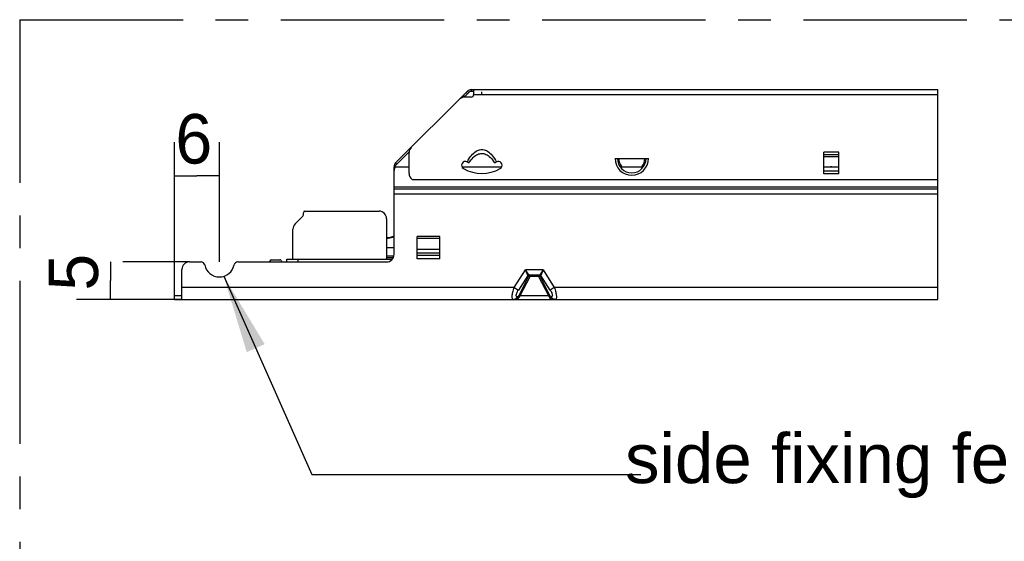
# Model space of a CAD drawing. Header units: millimetres. Extents: x 0 to 210, y 0 to 297.
# Tile 4 of 18: x 51 to 95, y 145 to 168. Entities that reach past the tile are written whole.
import ezdxf
from ezdxf.enums import TextEntityAlignment as Align

# ---------------------------------------------------------------- set-up
doc = ezdxf.new("R2010")
doc.units = ezdxf.units.MM
doc.header["$LTSCALE"] = 19.36
doc.linetypes.add('CENTER', pattern=[0.6, 0.375, -0.075, 0.075, -0.075])
doc.layers.get('0').update_dxf_attribs({"linetype": 'CONTINUOUS'})
for name, color, linetype in [('DEFAULT_1', 7, 'CENTER'), ('Z_DIM_2D', 7, 'CONTINUOUS'), ('Z_NOTICE', 7, 'CONTINUOUS')]:
    doc.layers.add(name, color=color, linetype=linetype)
doc.styles.get("Standard").update_dxf_attribs({"font": 'txt', "width": 0.7})
doc.styles.add('TEXTSTYLE_3', font='tridonic-metric-print-light.otf')
doc.styles.add('TEXTSTYLE_6', font='helveticaneueltw1g-ltcn.otf')
doc.dimstyles.new('DIMSTYLE_1', dxfattribs={"dimtxt": 2.2, "dimasz": 3.5, "dimexe": 1.5, "dimexo": 0, "dimgap": 0.55, "dimtad": 1, "dimdec": 4, "dimlfac": 3, "dimdsep": 46, "dimtxsty": 'TEXTSTYLE_3', "dimblk": '_FILLED', "dimblk1": '_FILLED', "dimblk2": '_FILLED', "dimcen": 0.09, "dimclrt": 5, "dimadec": 4, "dimazin": 2, "dimtp": 0.1, "dimtm": 0.1, "dimtfac": 1, "dimtdec": 4, "dimtofl": 0, "dimtmove": 0, "dimatfit": 3, "dimldrblk": '_FILLED', "dimfxl": 0, "dimtolj": 1, "dimarcsym": 0})
doc.dimstyles.get("Standard").update_dxf_attribs({"dimtxt": 3.5, "dimasz": 3.5, "dimexe": 1.5, "dimexo": 0, "dimtad": 1, "dimdec": 4, "dimdsep": 46, "dimtxsty": 'Standard', "dimblk": '_FILLED', "dimblk1": '_FILLED', "dimblk2": '_FILLED', "dimcen": 0.09, "dimclrt": 5, "dimadec": 4, "dimazin": 2, "dimtol": 1, "dimtp": 0.0001, "dimtm": 0.0001, "dimtfac": 1, "dimtdec": 4, "dimtofl": 0, "dimtmove": 0, "dimatfit": 3, "dimldrblk": '_FILLED', "dimfxl": 0, "dimtolj": 1, "dimarcsym": 0})

# ---------------------------------------------------------------- blocks, each defined once
blk = doc.blocks.new('*D2')
at = {"layer": 'Z_DIM_2D', "color": 2, "linetype": 'Continuous', "transparency": 16777216}
for p, q in [((57.844, 155.313), (57.844, 162.308)), ((59.844, 156.98), (59.844, 162.308)), ((57.844, 160.808), (58.844, 160.808)), ((59.844, 160.808), (58.844, 160.808))]:
    blk.add_line(p, q, dxfattribs=at)
at = {"layer": 'Z_DIM_2D', "color": 5, "linetype": 'Continuous', "transparency": 16777216, "style": 'TEXTSTYLE_3'}
blk.add_text('6', height=2.2, dxfattribs=at).set_placement((58.707, 161.358), align=Align.CENTER)
blk = doc.blocks.new('_FILLED')
at = {"color": 0, "linetype": 'ByBlock'}
blk.add_solid([(0, 0), (-1, 0.125), (-1, -0.125)], dxfattribs=at)
blk = doc.blocks.new('_NONE')
blk = doc.blocks.new('*D3')
at = {"layer": 'Z_DIM_2D', "color": 2, "linetype": 'Continuous', "transparency": 16777216}
for p, q in [((54.999, 156.98), (54.999, 156.147)), ((58.511, 156.98), (55.549, 156.98)), ((54.999, 155.313), (54.999, 156.147)), ((58.178, 155.313), (53.499, 155.313))]:
    blk.add_line(p, q, dxfattribs=at)
at = {"layer": 'Z_DIM_2D', "color": 5, "linetype": 'Continuous', "transparency": 16777216, "style": 'TEXTSTYLE_3'}
blk.add_text('5', height=2.2, rotation=90, dxfattribs=at).set_placement((54.449, 156.522), align=Align.CENTER)

msp = doc.modelspace()

# ---------------------------------------------------------------- linework, layer by layer
at = {"color": 9, "linetype": 'Continuous'}
for p, q in [((71.040948, 164.646527), (71.040948, 164.568805)), ((71.044298, 164.646527), (71.044298, 164.568805)), ((70.645848, 164.348077), (70.686733, 164.307193)), ((70.695848, 164.398077), (70.752573, 164.341353)), ((70.876474, 164.464592), (70.819419, 164.521647)), ((70.926608, 164.514458), (70.869419, 164.571647)), ((70.875956, 164.578185), (70.933163, 164.520978)), ((91.788328, 164.413193), (71.144298, 164.413193)), ((87.377631, 161.860245), (86.710965, 161.860245)), ((87.377631, 161.743578), (86.710965, 161.743578)), ((67.679306, 161.381535), (67.727944, 161.332897)), ((87.377631, 161.016142), (86.710965, 161.016142)), ((87.377631, 160.899475), (86.710965, 160.899475)), ((91.788328, 160.313193), (67.610965, 160.313193)), ((91.788328, 160.218912), (67.610965, 160.218912)), ((91.788328, 160.212499), (67.610965, 160.212499)), ((91.788328, 160.000367), (67.610965, 160.000367)), ((67.610965, 158.087904), (67.572735, 158.087904)), ((69.644298, 158.113193), (68.644298, 158.113193)), ((69.644298, 158.026924), (68.644298, 158.026924)), ((67.610965, 157.609265), (67.277631, 157.609265)), ((67.60275, 157.23986), (67.277631, 157.23986)), ((67.570923, 157.15586), (67.277631, 157.15586)), ((69.644298, 157.537373), (68.644298, 157.537373)), ((69.644298, 157.373193), (68.644298, 157.373193)), ((69.644298, 157.273193), (68.644298, 157.273193)), ((67.522035, 157.086527), (63.344298, 157.086527)), ((69.644298, 157.113193), (68.644298, 157.113193)), ((72.954437, 155.846527), (73.451941, 156.621527)), ((73.551486, 156.377777), (73.135741, 155.73014)), ((73.167441, 155.502134), (73.601886, 156.35478)), ((73.219238, 155.486128), (73.653687, 156.338781)), ((74.236655, 156.621527), (73.451941, 156.621527)), ((73.603287, 156.406081), (73.451941, 156.621527)), ((73.551486, 156.377777), (73.451941, 156.621527)), ((73.601886, 156.35478), (73.59365, 156.35478)), ((73.653687, 156.388193), (73.653687, 156.338781)), ((74.034909, 156.338781), (73.653687, 156.338781)), ((74.034909, 156.388193), (74.053537, 156.387178)), ((74.034909, 156.388193), (74.034909, 156.338781)), ((74.034909, 156.338781), (74.469353, 155.486137)), ((74.236655, 156.621527), (74.085309, 156.406081)), ((74.094946, 156.35478), (74.08671, 156.35478)), ((74.08671, 156.35478), (74.521155, 155.502134)), ((74.236655, 156.621527), (74.13711, 156.377779)), ((74.552855, 155.73014), (74.13711, 156.377778)), ((74.236655, 156.621527), (74.734159, 155.846527)), ((72.954437, 155.846527), (58.177631, 155.846527)), ((72.954437, 155.846527), (73.135741, 155.73014)), ((74.734159, 155.846527), (74.552855, 155.73014)), ((91.788328, 155.846527), (74.734159, 155.846527)), ((73.135934, 155.430141), (73.091413, 155.43014)), ((73.219238, 155.486128), (74.469353, 155.486137)), ((74.552648, 155.430178), (74.597183, 155.43014))]:
    msp.add_line(p, q, dxfattribs=at)
at = {"color": 7, "linetype": 'Continuous'}
for p, q in [((71.040948, 164.646527), (91.788328, 164.646527)), ((71.144298, 164.646527), (71.144298, 164.413193)), ((67.679306, 161.381535), (70.875956, 164.578185)), ((70.98124, 164.568798), (70.723258, 164.312195)), ((71.044298, 164.313193), (70.749036, 164.313193)), ((71.144298, 164.568817), (70.98124, 164.568798)), ((71.510965, 164.413193), (71.510965, 164.546527)), ((68.280075, 161.882076), (67.610965, 161.216543)), ((68.277631, 160.913193), (68.277631, 161.841789)), ((77.435263, 161.57986), (78.92, 161.57986)), ((86.710965, 160.899475), (86.710965, 161.860245)), ((87.377631, 161.653386), (86.710965, 161.653386)), ((87.377631, 160.899475), (87.377631, 161.860245)), ((67.610965, 157.313193), (67.610965, 161.216543)), ((67.610965, 161.216543), (68.277631, 161.216543)), ((70.624052, 161.216543), (72.39791, 161.216543)), ((70.864262, 161.424046), (70.856956, 161.428217)), ((70.879946, 161.414882), (70.864262, 161.424046)), ((70.939713, 161.382655), (70.920599, 161.392521)), ((72.101331, 161.392519), (72.082216, 161.382655)), ((72.142065, 161.414934), (72.139074, 161.41322)), ((72.157664, 161.424054), (72.142065, 161.414934)), ((72.164798, 161.428129), (72.157664, 161.424054)), ((72.370013, 161.172251), (72.377669, 161.181772)), ((77.729238, 161.216543), (78.626025, 161.216543)), ((86.710965, 161.216543), (87.377631, 161.216543)), ((87.092157, 161.192937), (86.996438, 161.192937)), ((68.410965, 160.646527), (91.788328, 160.646527)), ((63.208596, 158.669158), (63.548342, 159.008904)), ((63.577631, 159.079615), (63.577631, 159.171527)), ((63.644298, 159.238193), (66.944298, 159.238193)), ((67.277631, 158.90486), (67.277631, 157.10486)), ((63.110965, 157.10486), (63.110965, 158.433455)), ((67.328747, 158.050556), (67.277631, 158.048774)), ((67.328747, 158.02755), (67.277631, 158.025768)), ((67.572735, 158.110909), (67.526111, 158.092121)), ((67.572735, 158.087904), (67.526111, 158.069115)), ((67.579336, 158.112665), (67.572735, 158.110909)), ((67.572735, 158.087904), (67.572735, 158.110909)), ((67.579576, 158.092642), (67.572735, 158.087904)), ((68.644298, 157.113193), (68.644298, 158.113193)), ((69.644298, 157.113193), (69.644298, 158.113193)), ((58.510965, 156.97986), (59.027801, 156.97986)), ((60.660794, 156.97986), (67.277631, 156.97986)), ((62.094298, 156.97986), (62.094298, 157.013193)), ((62.160965, 157.07986), (62.526444, 157.07986)), ((62.586865, 157.041368), (62.615547, 156.97986)), ((62.844298, 156.97986), (62.844298, 157.10486)), ((62.844298, 157.10486), (67.277631, 157.10486)), ((63.344298, 156.97986), (63.344298, 157.10486)), ((58.177631, 155.313193), (58.177631, 156.646527)), ((74.043147, 156.388193), (73.645451, 156.388193)), ((57.844298, 155.313193), (57.844298, 155.47986)), ((57.844298, 155.47986), (58.177631, 155.47986)), ((57.844298, 155.313193), (91.788328, 155.313193))]:
    msp.add_line(p, q, dxfattribs=at)
at = {"color": 2, "linetype": 'Continuous'}
msp.add_line((91.788328, 155.313193), (91.788328, 164.646527), dxfattribs=at)
at = {"color": 7, "linetype": 'Continuous'}
for points in [[(70.864262, 161.424046), (70.907744, 161.506433), (70.952865, 161.582658), (70.999678, 161.652786), (71.048027, 161.716625), (71.097893, 161.774105), (71.148912, 161.824919), (71.200907, 161.868765), (71.253304, 161.905553), (71.30543, 161.934942), (71.357409, 161.957384), (71.409176, 161.973162), (71.460632, 161.982448), (71.511446, 161.985538), (71.562259, 161.982332), (71.613721, 161.972924), (71.665478, 161.95703), (71.717409, 161.934489), (71.769465, 161.905022), (71.82178, 161.868178), (71.873673, 161.824315), (71.924556, 161.773551), (71.974279, 161.716158), (72.022507, 161.652425), (72.069215, 161.582417), (72.114251, 161.506313), (72.157664, 161.424054)], [(70.939713, 161.382655), (70.984961, 161.452851), (71.031227, 161.51667), (71.078609, 161.574133), (71.126813, 161.625179), (71.175727, 161.669769), (71.224909, 161.707862), (71.273978, 161.739301), (71.322649, 161.764403), (71.370453, 161.783285), (71.417559, 161.796393), (71.463813, 161.804175), (71.509708, 161.806736), (71.555552, 161.804462), (71.601755, 161.796965), (71.648881, 161.784154), (71.696785, 161.765527), (71.745697, 161.740587), (71.795065, 161.709237), (71.844533, 161.671172), (71.893751, 161.62652), (71.942298, 161.575288), (71.990033, 161.517535), (72.036637, 161.453332), (72.082216, 161.382655)], [(70.920599, 161.392521), (70.901639, 161.402709), (70.882853, 161.413218), (70.872285, 161.419272)], [(72.139074, 161.41322), (72.12029, 161.402708), (72.101331, 161.392519)], [(67.526111, 158.092121), (67.47832, 158.076673), (67.429226, 158.064536), (67.379234, 158.0558), (67.328747, 158.050556)], [(67.526111, 158.069115), (67.47832, 158.053668), (67.429226, 158.04153), (67.379234, 158.032794), (67.328747, 158.02755)], [(67.610965, 158.122292), (67.604822, 158.120276), (67.598588, 158.118299), (67.592262, 158.116365), (67.585845, 158.114485), (67.579336, 158.112665)], [(67.610965, 158.117499), (67.605051, 158.112448), (67.598957, 158.107416), (67.592684, 158.102419), (67.586227, 158.097485), (67.579576, 158.092642)]]:
    msp.add_lwpolyline(points, dxfattribs=at)
at = {"color": 9, "linetype": 'Continuous'}
for points in [[(73.603287, 156.406081), (73.593351, 156.404562), (73.583647, 156.401644), (73.574401, 156.397393), (73.565829, 156.391909), (73.558131, 156.385319), (73.551486, 156.377778)], [(73.59365, 156.35478), (73.587785, 156.355037), (73.582312, 156.355759), (73.577237, 156.35695), (73.572537, 156.358592), (73.568196, 156.360668), (73.564202, 156.363182), (73.560543, 156.366123), (73.55721, 156.369523), (73.55419, 156.373411), (73.551486, 156.377777)], [(73.653687, 156.388193), (73.635059, 156.387178), (73.624983, 156.384162), (73.615531, 156.379239), (73.606991, 156.372557), (73.599622, 156.36432), (73.59365, 156.35478)], [(73.615174, 156.372507), (73.607828, 156.36428), (73.601886, 156.35478)], [(73.653687, 156.338781), (73.648582, 156.341144), (73.64329, 156.34346), (73.63787, 156.345688), (73.632358, 156.34779), (73.626814, 156.349721), (73.621313, 156.351428), (73.615947, 156.352853), (73.610829, 156.353934), (73.606087, 156.354601), (73.601886, 156.35478)], [(73.645451, 156.388193), (73.639588, 156.388386), (73.634115, 156.388954), (73.62904, 156.389882), (73.624339, 156.391158), (73.619997, 156.392774), (73.616003, 156.394728), (73.612344, 156.397019), (73.609011, 156.39966), (73.60599, 156.402681), (73.603287, 156.406081)], [(73.643278, 156.387174), (73.633187, 156.384149), (73.623717, 156.379206), (73.615174, 156.372507)], [(74.08671, 156.35478), (74.083155, 156.354665), (74.078793, 156.354117), (74.073595, 156.35308), (74.067525, 156.351495), (74.060574, 156.349309), (74.052767, 156.346478), (74.04416, 156.342967), (74.034909, 156.338781)], [(74.085309, 156.406081), (74.076649, 156.397532), (74.066735, 156.392024), (74.055568, 156.389072), (74.043148, 156.388193)], [(74.045318, 156.387174), (74.055409, 156.384149), (74.064879, 156.379206), (74.073421, 156.372507)], [(74.053537, 156.387178), (74.063613, 156.384162), (74.073065, 156.379239), (74.081605, 156.372557), (74.088974, 156.36432), (74.094946, 156.35478)], [(74.073421, 156.372507), (74.080768, 156.36428), (74.08671, 156.35478)], [(74.085309, 156.406083), (74.095244, 156.404565), (74.104948, 156.401645), (74.114194, 156.397394), (74.122765, 156.391909), (74.130463, 156.385318), (74.137107, 156.377776)], [(74.13711, 156.377778), (74.128451, 156.367099), (74.118538, 156.359706), (74.107369, 156.355599), (74.094946, 156.35478)], [(72.865418, 155.504343), (72.871608, 155.545473), (72.880037, 155.589756), (72.890671, 155.63689), (72.903511, 155.686573), (72.918464, 155.738379), (72.935427, 155.791877), (72.954435, 155.846527)], [(74.734159, 155.846527), (74.753223, 155.791834), (74.770237, 155.738164), (74.785243, 155.686004), (74.798114, 155.635994), (74.808726, 155.588708), (74.817108, 155.544471), (74.823243, 155.503681), (74.827151, 155.466359)], [(72.910108, 155.313193), (72.896273, 155.315847), (72.88464, 155.32368), (72.875204, 155.336458), (72.867984, 155.353955), (72.863, 155.375938), (72.860249, 155.402186), (72.859737, 155.432477), (72.861459, 155.4666), (72.865418, 155.504343)], [(72.910109, 155.313193), (72.946481, 155.316748), (72.981745, 155.327302), (73.014826, 155.344535), (73.044718, 155.367922), (73.070509, 155.39675), (73.091413, 155.43014)], [(73.026196, 155.313193), (73.035123, 155.313775), (73.043667, 155.315425), (73.051742, 155.317992), (73.059413, 155.321366), (73.066726, 155.325471), (73.073694, 155.330234), (73.080349, 155.335612), (73.086694, 155.341553), (73.092743, 155.348022), (73.098505, 155.354988), (73.103986, 155.362427), (73.109201, 155.370331), (73.114144, 155.378677), (73.118861, 155.387525), (73.123336, 155.396884), (73.127666, 155.40697), (73.131917, 155.418078), (73.135934, 155.430141)], [(73.026196, 155.313193), (73.039373, 155.313775), (73.051915, 155.315425), (73.063797, 155.317992), (73.075093, 155.321366), (73.085856, 155.325471), (73.096115, 155.330234), (73.105911, 155.335612), (73.115252, 155.341553), (73.124157, 155.348022), (73.132638, 155.354988), (73.140708, 155.362427), (73.148383, 155.370331), (73.155667, 155.378677), (73.162603, 155.387525), (73.169212, 155.396884), (73.175565, 155.40697), (73.181748, 155.418078), (73.187734, 155.43014)], [(73.091413, 155.43014), (73.084722, 155.430477), (73.078528, 155.431426), (73.07284, 155.432993), (73.067632, 155.435158), (73.062884, 155.437902), (73.058592, 155.441233), (73.054743, 155.445139), (73.051338, 155.449662), (73.04837, 155.454786), (73.045851, 155.460669), (73.043758, 155.467422), (73.042197, 155.475176), (73.041224, 155.484077), (73.040969, 155.494196), (73.041538, 155.505635), (73.043054, 155.518451), (73.045633, 155.532719), (73.049399, 155.548487), (73.054477, 155.565831), (73.060982, 155.584746), (73.069036, 155.605274), (73.078733, 155.627357), (73.090185, 155.650992), (73.103454, 155.676061), (73.118652, 155.702429), (73.135741, 155.73014)], [(73.135934, 155.430141), (73.142451, 155.447369), (73.149875, 155.46511), (73.158205, 155.483365), (73.167441, 155.502134)], [(73.187734, 155.430143), (73.177693, 155.432423), (73.167903, 155.433815), (73.158609, 155.434282), (73.150045, 155.433813), (73.142424, 155.43242), (73.135937, 155.430138)], [(73.219242, 155.486136), (73.208856, 155.490811), (73.198784, 155.49482), (73.189335, 155.498042), (73.180794, 155.500377), (73.173421, 155.501755), (73.167441, 155.502134)], [(73.187734, 155.43014), (73.194289, 155.443574), (73.201725, 155.457423), (73.210041, 155.471629), (73.219238, 155.486128)], [(74.469352, 155.486137), (74.478504, 155.471721), (74.486805, 155.457539), (74.494258, 155.443657), (74.500861, 155.43014)], [(74.469354, 155.486136), (74.47974, 155.490811), (74.489811, 155.494821), (74.499261, 155.498042), (74.507802, 155.500377), (74.515174, 155.501755), (74.521155, 155.502134)], [(74.500861, 155.43014), (74.510903, 155.432421), (74.520693, 155.433813), (74.529987, 155.434281), (74.538552, 155.433813), (74.546174, 155.432421), (74.552662, 155.43014)], [(74.500861, 155.43014), (74.506903, 155.417976), (74.513128, 155.406808), (74.519504, 155.396703), (74.526125, 155.387348), (74.533063, 155.378514), (74.540344, 155.370188), (74.548015, 155.362303), (74.556079, 155.354882), (74.564552, 155.347935), (74.573447, 155.341483), (74.582777, 155.335557), (74.592562, 155.330193), (74.60281, 155.325441), (74.613562, 155.321346), (74.624846, 155.317979), (74.636716, 155.315419), (74.649242, 155.313774), (74.662399, 155.313193)], [(74.521155, 155.502134), (74.530294, 155.483585), (74.538589, 155.465409), (74.54604, 155.447606), (74.552648, 155.430178)], [(74.552652, 155.430178), (74.55671, 155.41799), (74.560995, 155.406808), (74.565343, 155.396701), (74.569825, 155.387348), (74.574543, 155.378514), (74.579484, 155.370188), (74.584696, 155.362303), (74.590174, 155.354882), (74.59593, 155.347935), (74.601972, 155.341483), (74.60831, 155.335557), (74.614957, 155.330193), (74.621918, 155.325441), (74.629223, 155.321346), (74.636886, 155.317979), (74.644952, 155.315419), (74.653485, 155.313774), (74.662399, 155.313193)], [(74.552855, 155.73014), (74.577681, 155.689207), (74.59885, 155.650121), (74.616433, 155.612619), (74.630217, 155.57749), (74.64001, 155.545346), (74.64583, 155.516467), (74.647626, 155.491246), (74.645425, 155.469962), (74.639215, 155.452935), (74.629069, 155.440434), (74.615068, 155.432883), (74.597183, 155.43014)], [(74.706851, 155.327302), (74.673769, 155.344535), (74.643878, 155.367922), (74.618087, 155.39675), (74.597183, 155.43014)], [(74.827151, 155.466359), (74.828843, 155.432641), (74.828325, 155.402614), (74.825619, 155.376395), (74.82068, 155.354317), (74.813447, 155.336644), (74.803982, 155.323734), (74.792334, 155.315855), (74.778487, 155.313193)], [(74.778487, 155.313193), (74.742115, 155.316748), (74.706851, 155.327302)]]:
    msp.add_lwpolyline(points, dxfattribs=at)
at = {"color": 7, "linetype": 'Continuous'}
for centre, radius, start, end in [((71.040948, 164.413193), 0.233333, 90, 135), ((70.749036, 163.97986), 0.333333, 90, 135), ((71.044298, 164.413193), 0.1, 270, 360), ((68.610965, 161.841789), 0.333333, 135, 180), ((78.177631, 161.57986), 0.57711, 180, 219.0165613), ((78.177631, 161.57986), 0.57711, 320.9834387, 360), ((67.844298, 161.216543), 0.233333, 135, 180), ((67.944298, 161.047966), 0.333333, 149.6199945, 180), ((70.777631, 161.281663), 0.166667, 61.5748382, 239.2276752), ((71.510965, 162.513193), 1.6, 239.2276752, 300.7723248), ((72.244298, 161.281663), 0.166667, 323.1679058, 118.4925531), ((72.244298, 161.281663), 0.166667, 300.7723248, 318.9662327), ((87.044298, 161.146527), 0.066667, 44.1191217, 135.8808783), ((68.610965, 160.913193), 0.333333, 180.0000256, 233.1301024), ((63.477631, 159.079615), 0.1, 315, 360), ((63.644298, 159.171527), 0.066667, 90, 180), ((66.944298, 158.90486), 0.333333, 0, 90), ((63.444298, 158.433455), 0.333333, 135, 180), ((67.277631, 157.313193), 0.333333, 270, 360), ((58.510965, 156.646527), 0.333333, 90, 180), ((59.027801, 156.813193), 0.166667, 11.536959, 90), ((59.844298, 156.97986), 0.666667, 191.536959, 348.463041), ((60.660794, 156.813193), 0.166667, 90, 168.463041), ((62.160965, 157.013193), 0.066667, 90, 180), ((62.526444, 157.013193), 0.066667, 25, 90)]:
    msp.add_arc(centre, radius, start, end, dxfattribs=at)
at = {"color": 9, "linetype": 'Continuous'}
for radius in [0.742369, 0.636316]:
    msp.add_arc((78.177631, 161.57986), radius, 180, 360, dxfattribs=at)
at = {"layer": 'DEFAULT_1', "color": 3, "linetype": 'CENTER'}
for q in [(50.967141, 117.743956), (150.98209, 167.757403)]:
    msp.add_line((50.967141, 167.757403), q, dxfattribs=at)

# ---------------------------------------------------------------- texts
at = {"layer": 'Z_NOTICE', "color": 5, "linetype": 'Continuous', "style": 'TEXTSTYLE_6'}
msp.add_text('side fixing feature                ', height=2.2, dxfattribs=at).set_placement((115.621146, 147.138255), align=Align.RIGHT)

# ---------------------------------------------------------------- dimensions: what is measured, and where the dimension line sits
at = {"layer": 'Z_DIM_2D', "color": 2, "linetype": 'Continuous'}
dim = msp.add_linear_dim(base=(59.844298, 160.807733), p1=(57.844298, 155.313193), p2=(59.844298, 156.97986), dimstyle='DIMSTYLE_1', override={"dimblk1": 'NONE', "dimblk2": 'NONE', "dimsah": 1}, dxfattribs=at)
dim.commit()
dim.dimension.update_dxf_attribs({"geometry": '*D2', "text_midpoint": (58.711329, 160.807733), "dimtype": 160})
dim = msp.add_linear_dim(base=(54.998785, 155.313193), p1=(58.510965, 156.97986), p2=(58.177631, 155.313193), angle=270, dimstyle='DIMSTYLE_1', override={"dimblk1": 'NONE', "dimblk2": 'NONE', "dimsah": 1}, dxfattribs=at)
dim.commit()
dim.dimension.update_dxf_attribs({"geometry": '*D3', "text_midpoint": (54.998785, 156.512131), "dimtype": 160})

# ---------------------------------------------------------------- leaders
at = {"layer": 'Z_NOTICE', "color": 2, "linetype": 'Continuous'}
msp.add_leader([(60.03713, 156.341714), (63.959473, 147.525608), (78.574572, 147.525608)], dimstyle='Standard', override={"dimtad": 0}, dxfattribs=at)

doc.saveas('drawing.dxf')
